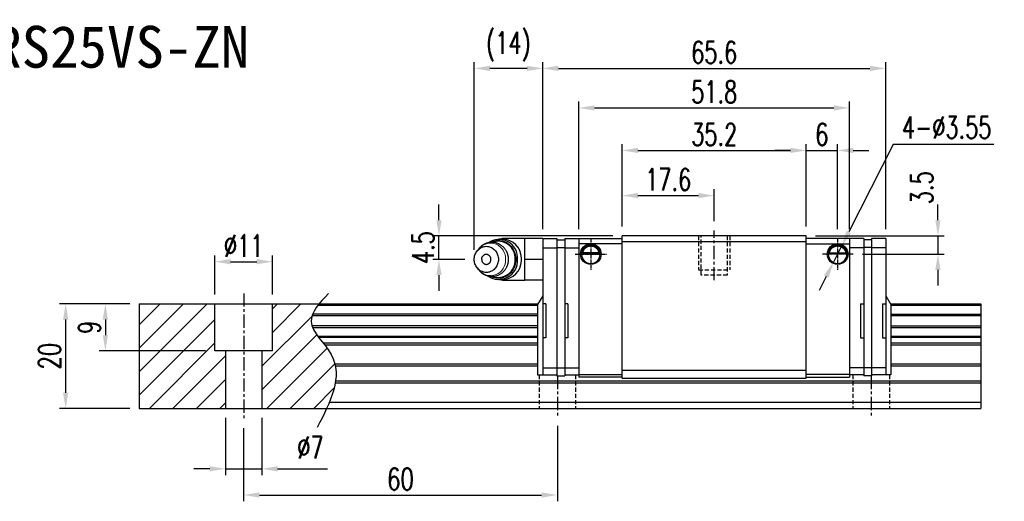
# Model space of a CAD drawing. Header units: millimetres. Extents: x 2482 to 2779, y 455 to 679.
# Tile 3 of 3: x 2591 to 2779, y 455 to 547. Entities that reach past the tile are written whole.
import ezdxf
from ezdxf.enums import TextEntityAlignment as Align

# ---------------------------------------------------------------- set-up
doc = ezdxf.new("R2010")
doc.units = ezdxf.units.MM
doc.header["$LTSCALE"] = 0.2
doc.header["$PDSIZE"] = -1
doc.linetypes.add('CENTER', pattern=[10.16, 6.35, -1.27, 1.27, -1.27])
doc.linetypes.add('DASHED', pattern=[0.75, 0.5, -0.25])
for name, color, linetype in [('2', 7, 'Continuous'), ('CHA', 7, 'Continuous'), ('CL', 1, 'CENTER'), ('DIM', 4, 'Continuous'), ('HID', 2, 'DASHED'), ('OUT', 3, 'Continuous')]:
    doc.layers.add(name, color=color, linetype=linetype)
doc.styles.add('DIM-7', font='SIMPLEX.shx', dxfattribs={"width": 0.7, "bigfont": 'chineset.shx'})
doc.styles.add('T', font='kaiu.ttf')
doc.dimstyles.new('CNS', dxfattribs={"dimtxt": 3.5, "dimasz": 2.5, "dimexe": 1, "dimexo": 1.5, "dimgap": 0.09, "dimtad": 0, "dimdsep": 46, "dimtxsty": 'DIM-7', "dimcen": 0.09, "dimclrd": 1, "dimclre": 1, "dimclrt": 4, "dimadec": 0, "dimazin": 0, "dimtfac": 1, "dimtix": 1, "dimtmove": 2, "dimatfit": 3, "dimfxl": 1, "dimtvp": 0.971429, "dimtolj": 1, "dimarcsym": 0})
doc.dimstyles.new('CNSx1 (指線專用)', dxfattribs={"dimscale": 0.8, "dimtxt": 3.5, "dimasz": 2.5, "dimexe": 1, "dimexo": 1.5, "dimgap": 1, "dimtad": 1, "dimtih": 1, "dimtoh": 1, "dimdsep": 46, "dimtxsty": 'DIM-7', "dimcen": 0.09, "dimclrd": 256, "dimclre": 256, "dimclrt": 4, "dimadec": 0, "dimazin": 0, "dimtfac": 1, "dimtix": 1, "dimtmove": 1, "dimatfit": 3, "dimfxl": 1, "dimtvp": 0.971429, "dimtolj": 1, "dimarcsym": 0})

# ---------------------------------------------------------------- blocks, each defined once
blk = doc.blocks.new('*D62')
at = {"color": 7, "lineweight": -2}
for p, q in [((2611.63, 493.14), (2605.78, 493.14)), ((2606.98, 490.14), (2606.98, 487.14)), ((2626.13, 484.14), (2605.78, 484.14))]:
    blk.add_line(p, q, dxfattribs=at)
at = {"color": 7}
for points in [[(2606.48, 490.14), (2607.48, 490.14), (2606.98, 493.14)], [(2606.48, 487.14), (2607.48, 487.14), (2606.98, 484.14)]]:
    blk.add_solid(points, dxfattribs=at)
at = {"layer": 'DEFPOINTS', "color": 0}
for p in [(2613.43, 493.14), (2606.98, 484.14), (2627.93, 484.14)]:
    blk.add_point(p, dxfattribs=at)
at = {"color": 7, "insert": (2603.92, 488.64), "char_height": 4.2, "attachment_point": 5, "rotation": 90, "style": 'DIM-7'}
blk.add_mtext('\\A1;9', dxfattribs=at)
blk = doc.blocks.new('*D63')
at = {"color": 7, "lineweight": -2}
for p, q in [((2627.93, 494.94), (2627.93, 502.4)), ((2630.93, 501.2), (2635.93, 501.2)), ((2638.93, 494.94), (2638.93, 502.4))]:
    blk.add_line(p, q, dxfattribs=at)
at = {"color": 7}
for points in [[(2630.93, 501.7), (2630.93, 500.7), (2627.93, 501.2)], [(2635.93, 501.7), (2635.93, 500.7), (2638.93, 501.2)]]:
    blk.add_solid(points, dxfattribs=at)
at = {"layer": 'DEFPOINTS', "color": 0}
for p in [(2638.93, 501.2), (2627.93, 493.14), (2638.93, 493.14)]:
    blk.add_point(p, dxfattribs=at)
at = {"color": 7, "insert": (2633.43, 504.26), "char_height": 4.2, "attachment_point": 5, "style": 'DIM-7'}
blk.add_mtext('\\A1;%%C11', dxfattribs=at)
blk = doc.blocks.new('*D64')
at = {"color": 7, "lineweight": -2}
for p, q in [((2629.93, 471.34), (2629.93, 460.39)), ((2636.93, 471.34), (2636.93, 460.39)), ((2626.93, 461.59), (2623.93, 461.59)), ((2629.93, 461.59), (2636.93, 461.59)), ((2639.93, 461.59), (2649.47, 461.59))]:
    blk.add_line(p, q, dxfattribs=at)
at = {"color": 7}
for points in [[(2626.93, 462.09), (2626.93, 461.09), (2629.93, 461.59)], [(2639.93, 462.09), (2639.93, 461.09), (2636.93, 461.59)]]:
    blk.add_solid(points, dxfattribs=at)
at = {"layer": 'DEFPOINTS', "color": 0}
for p in [(2629.93, 473.14), (2636.93, 473.14), (2629.93, 461.59)]:
    blk.add_point(p, dxfattribs=at)
at = {"color": 7, "insert": (2646.2, 465.67), "char_height": 4.2, "attachment_point": 5, "style": 'DIM-7'}
blk.add_mtext('\\A1;%%C7', dxfattribs=at)
blk = doc.blocks.new('*D65')
at = {"color": 7, "lineweight": -2}
for p, q in [((2705.83, 507.94), (2705.83, 523.68)), ((2741.03, 507.94), (2741.03, 523.68)), ((2708.83, 522.48), (2738.03, 522.48))]:
    blk.add_line(p, q, dxfattribs=at)
at = {"color": 7}
for points in [[(2708.83, 522.98), (2708.83, 521.98), (2705.83, 522.48)], [(2738.03, 522.98), (2738.03, 521.98), (2741.03, 522.48)]]:
    blk.add_solid(points, dxfattribs=at)
at = {"layer": 'DEFPOINTS', "color": 0}
for p in [(2741.03, 522.48), (2705.83, 506.14), (2741.03, 506.14)]:
    blk.add_point(p, dxfattribs=at)
at = {"color": 7, "insert": (2723.43, 525.54), "char_height": 4.2, "attachment_point": 5, "style": 'DIM-7'}
blk.add_mtext('\\A1;35.2', dxfattribs=at)
blk = doc.blocks.new('*D66')
at = {"color": 7, "lineweight": -2}
for p, q in [((2697.53, 507.44), (2697.53, 531.81)), ((2749.33, 507.44), (2749.33, 531.81)), ((2700.53, 530.61), (2746.33, 530.61))]:
    blk.add_line(p, q, dxfattribs=at)
at = {"color": 7}
for points in [[(2700.53, 531.11), (2700.53, 530.11), (2697.53, 530.61)], [(2746.33, 531.11), (2746.33, 530.11), (2749.33, 530.61)]]:
    blk.add_solid(points, dxfattribs=at)
at = {"layer": 'DEFPOINTS', "color": 0}
for p in [(2749.33, 530.61), (2697.53, 505.64), (2749.33, 505.64)]:
    blk.add_point(p, dxfattribs=at)
at = {"color": 7, "insert": (2723.43, 533.67), "char_height": 4.2, "attachment_point": 5, "style": 'DIM-7'}
blk.add_mtext('\\A1;51.8', dxfattribs=at)
blk = doc.blocks.new('*D67')
at = {"color": 7, "lineweight": -2}
for p, q in [((2741.03, 507.94), (2741.03, 523.68)), ((2747.03, 507.42), (2747.03, 523.68)), ((2738.03, 522.48), (2735.03, 522.48)), ((2741.03, 522.48), (2747.03, 522.48)), ((2750.03, 522.48), (2753.03, 522.48))]:
    blk.add_line(p, q, dxfattribs=at)
at = {"color": 7}
for points in [[(2738.03, 522.98), (2738.03, 521.98), (2741.03, 522.48)], [(2750.03, 522.98), (2750.03, 521.98), (2747.03, 522.48)]]:
    blk.add_solid(points, dxfattribs=at)
at = {"layer": 'DEFPOINTS', "color": 0}
for p in [(2747.03, 522.48), (2741.03, 506.14), (2747.03, 505.62)]:
    blk.add_point(p, dxfattribs=at)
at = {"color": 7, "insert": (2744.03, 525.54), "char_height": 4.2, "attachment_point": 5, "style": 'DIM-7'}
blk.add_mtext('\\A1;6', dxfattribs=at)
blk = doc.blocks.new('*D68')
at = {"color": 7, "lineweight": -2}
for p, q in [((2766.22, 509.14), (2766.22, 512.14)), ((2742.83, 506.14), (2767.42, 506.14)), ((2766.22, 506.14), (2766.22, 502.64)), ((2751.81, 502.64), (2767.42, 502.64)), ((2766.22, 499.64), (2766.22, 496.64))]:
    blk.add_line(p, q, dxfattribs=at)
at = {"color": 7}
for points in [[(2765.72, 509.14), (2766.72, 509.14), (2766.22, 506.14)], [(2765.72, 499.64), (2766.72, 499.64), (2766.22, 502.64)]]:
    blk.add_solid(points, dxfattribs=at)
at = {"layer": 'DEFPOINTS', "color": 0}
for p in [(2741.03, 506.14), (2750.01, 502.64), (2766.22, 502.64)]:
    blk.add_point(p, dxfattribs=at)
at = {"color": 7, "insert": (2763.16, 515.33), "char_height": 4.2, "attachment_point": 5, "rotation": 90, "style": 'DIM-7'}
blk.add_mtext('\\A1;3.5', dxfattribs=at)
blk = doc.blocks.new('*D69')
at = {"lineweight": -2}
for p, q in [((2757.67, 523.59), (2749.2, 506.9)), ((2776.93, 523.59), (2757.67, 523.59)), ((2746.23, 501.06), (2747.84, 504.23)), ((2744.87, 498.39), (2743.51, 495.71))]:
    blk.add_line(p, q, dxfattribs=at)
for points in [[(2748.75, 507.13), (2749.64, 506.68), (2747.84, 504.23)], [(2744.42, 498.61), (2745.32, 498.16), (2746.23, 501.06)]]:
    blk.add_solid(points)
at = {"layer": 'DEFPOINTS', "color": 0}
for p in [(2747.84, 504.23), (2746.23, 501.06)]:
    blk.add_point(p, dxfattribs=at)
at = {"insert": (2767.9, 526.89), "char_height": 4.2, "attachment_point": 5, "style": 'DIM-7'}
blk.add_mtext('\\A1;4-∅3.55', dxfattribs=at)
blk = doc.blocks.new('*D70')
at = {"color": 7, "lineweight": -2}
for p, q in [((2677.53, 503.44), (2677.53, 539.37)), ((2690.63, 507.44), (2690.63, 539.37)), ((2687.63, 538.17), (2680.53, 538.17))]:
    blk.add_line(p, q, dxfattribs=at)
at = {"color": 7}
for points in [[(2680.53, 538.67), (2680.53, 537.67), (2677.53, 538.17)], [(2687.63, 538.67), (2687.63, 537.67), (2690.63, 538.17)]]:
    blk.add_solid(points, dxfattribs=at)
at = {"layer": 'DEFPOINTS', "color": 0}
for p in [(2677.53, 538.17), (2690.63, 505.64), (2677.53, 501.64)]:
    blk.add_point(p, dxfattribs=at)
at = {"color": 7, "insert": (2684.08, 542.33), "char_height": 4.2, "attachment_point": 5, "style": 'DIM-7'}
blk.add_mtext('\\A1;(14)', dxfattribs=at)
blk = doc.blocks.new('*D51')
at = {"color": 7, "lineweight": -2}
for p, q in [((2670.79, 509.14), (2670.79, 512.14)), ((2704.03, 506.14), (2669.59, 506.14)), ((2670.79, 501.64), (2670.79, 506.14)), ((2675.73, 501.64), (2669.59, 501.64)), ((2670.79, 498.64), (2670.79, 495.64))]:
    blk.add_line(p, q, dxfattribs=at)
at = {"color": 7}
for points in [[(2670.29, 509.14), (2671.29, 509.14), (2670.79, 506.14)], [(2670.29, 498.64), (2671.29, 498.64), (2670.79, 501.64)]]:
    blk.add_solid(points, dxfattribs=at)
at = {"layer": 'DEFPOINTS', "color": 0}
for p in [(2670.79, 506.14), (2705.83, 506.14), (2677.53, 501.64)]:
    blk.add_point(p, dxfattribs=at)
at = {"color": 7, "insert": (2667.73, 503.89), "char_height": 4.2, "attachment_point": 5, "rotation": 90, "style": 'DIM-7'}
blk.add_mtext('\\A1;4.5', dxfattribs=at)
blk = doc.blocks.new('*D71')
at = {"color": 7, "lineweight": -2}
for p, q in [((2611.63, 493.14), (2598.18, 493.14)), ((2599.38, 490.14), (2599.38, 476.14)), ((2611.63, 473.14), (2598.18, 473.14))]:
    blk.add_line(p, q, dxfattribs=at)
at = {"color": 7}
for points in [[(2598.88, 490.14), (2599.88, 490.14), (2599.38, 493.14)], [(2598.88, 476.14), (2599.88, 476.14), (2599.38, 473.14)]]:
    blk.add_solid(points, dxfattribs=at)
at = {"layer": 'DEFPOINTS', "color": 0}
for p in [(2613.43, 493.14), (2599.38, 473.14), (2613.43, 473.14)]:
    blk.add_point(p, dxfattribs=at)
at = {"color": 7, "insert": (2596.32, 483.14), "char_height": 4.2, "attachment_point": 5, "rotation": 90, "style": 'DIM-7'}
blk.add_mtext('\\A1;20', dxfattribs=at)
blk = doc.blocks.new('*D60')
at = {"color": 7, "lineweight": -2}
for p, q in [((2633.43, 469.34), (2633.43, 455.38)), ((2693.43, 469.84), (2693.43, 455.38)), ((2636.43, 456.58), (2690.43, 456.58))]:
    blk.add_line(p, q, dxfattribs=at)
at = {"color": 7}
for points in [[(2636.43, 457.08), (2636.43, 456.08), (2633.43, 456.58)], [(2690.43, 457.08), (2690.43, 456.08), (2693.43, 456.58)]]:
    blk.add_solid(points, dxfattribs=at)
at = {"layer": 'DEFPOINTS', "color": 0}
for p in [(2633.43, 471.14), (2693.43, 471.64), (2693.43, 456.58)]:
    blk.add_point(p, dxfattribs=at)
at = {"color": 7, "insert": (2663.43, 459.64), "char_height": 4.2, "attachment_point": 5, "style": 'DIM-7'}
blk.add_mtext('\\A1;60', dxfattribs=at)
blk = doc.blocks.new('*D61')
at = {"color": 7, "lineweight": -2}
for p, q in [((2690.63, 507.44), (2690.63, 539.37)), ((2756.23, 507.44), (2756.23, 539.37)), ((2693.63, 538.17), (2753.23, 538.17))]:
    blk.add_line(p, q, dxfattribs=at)
at = {"color": 7}
for points in [[(2693.63, 538.67), (2693.63, 537.67), (2690.63, 538.17)], [(2753.23, 538.67), (2753.23, 537.67), (2756.23, 538.17)]]:
    blk.add_solid(points, dxfattribs=at)
at = {"layer": 'DEFPOINTS', "color": 0}
for p in [(2756.23, 538.17), (2690.63, 505.64), (2756.23, 505.64)]:
    blk.add_point(p, dxfattribs=at)
at = {"color": 7, "insert": (2723.43, 541.23), "char_height": 4.2, "attachment_point": 5, "style": 'DIM-7'}
blk.add_mtext('\\A1;65.6', dxfattribs=at)
blk = doc.blocks.new('*D116')
at = {"color": 7, "lineweight": -2}
for p, q in [((2705.83, 507.94), (2705.83, 515.04)), ((2723.43, 508.94), (2723.43, 515.04)), ((2708.83, 513.84), (2720.43, 513.84))]:
    blk.add_line(p, q, dxfattribs=at)
at = {"color": 7}
for points in [[(2708.83, 514.34), (2708.83, 513.34), (2705.83, 513.84)], [(2720.43, 514.34), (2720.43, 513.34), (2723.43, 513.84)]]:
    blk.add_solid(points, dxfattribs=at)
at = {"layer": 'DEFPOINTS', "color": 0}
for p in [(2723.43, 513.84), (2723.43, 507.14), (2705.83, 506.14)]:
    blk.add_point(p, dxfattribs=at)
at = {"color": 7, "insert": (2714.63, 516.9), "char_height": 4.2, "attachment_point": 5, "style": 'DIM-7'}
blk.add_mtext('\\A1;17.6', dxfattribs=at)

msp = doc.modelspace()

# ---------------------------------------------------------------- hatches: boundary and pattern name
at = {"layer": 'DIM'}
h = msp.add_hatch(dxfattribs=at)
h.set_pattern_fill('ANSI31')
h.set_pattern_definition([(45, (2249.1758, 376.321), (-2.245064, 2.245064), [])])
h.paths.add_polyline_path([(2627.933, 493.144), (2613.433, 493.144), (2613.433, 473.144), (2629.933, 473.144), (2629.933, 484.144), (2627.933, 484.144)])
edge = h.paths.add_edge_path()
edge.add_spline(control_points=[(2649.308, 473.144), (2650.959, 476.756), (2652.596, 482.721), (2645.076, 488.788), (2646.957, 492.01), (2647.875, 493.144)], knot_values=[2.2927229, 2.2927229, 2.2927229, 2.2927229, 12.943349, 20.3172467, 24.2982631, 24.2982631, 24.2982631, 24.2982631], degree=3, periodic=0)
edge.add_line((2647.875, 493.144), (2638.933, 493.144))
edge.add_line((2638.933, 493.144), (2638.933, 484.144))
edge.add_line((2638.933, 484.144), (2636.933, 484.144))
edge.add_line((2636.933, 484.144), (2636.933, 473.144))
edge.add_line((2636.933, 473.144), (2649.308, 473.144))

# ---------------------------------------------------------------- linework, layer by layer
at = {"layer": '2', "color": 7, "linetype": 'Continuous'}
for p, q in [((2752.033, 505.645), (2741.033, 505.645)), ((2701.388, 502.895), (2698.278, 502.895)), ((2741.033, 504.645), (2749.333, 504.645)), ((2745.478, 502.895), (2748.588, 502.895)), ((2698.058, 502.695), (2701.607, 502.695)), ((2701.465, 502.828), (2698.201, 502.828)), ((2748.807, 502.695), (2745.258, 502.695)), ((2745.401, 502.828), (2748.665, 502.828)), ((2697.533, 479.645), (2705.833, 479.645)), ((2705.833, 479.145), (2697.533, 479.145)), ((2749.333, 479.645), (2741.033, 479.645)), ((2741.033, 479.145), (2749.333, 479.145))]:
    msp.add_line(p, q, dxfattribs=at)
for centre, start, end in [((2699.833, 502.645), 90, 270), ((2699.833, 502.645), 270, 90), ((2747.033, 502.645), 90, 270), ((2747.033, 502.645), 270, 90)]:
    msp.add_arc(centre, 1.775, start, end, dxfattribs=at)
at = {"layer": '2', "color": 7, "linetype": 'Continuous', "extrusion": (0, 0, -1)}
for centre, radius, start, end in [((-2699.833, 502.645), 1.575, 9.1332, 90), ((-2699.833, 502.645), 1.975, 90, 270), ((-2699.833, 502.645), 1.575, 90, 170.8668), ((-2747.033, 502.645), 1.975, 270, 90), ((-2747.033, 502.645), 1.575, 9.1332, 90), ((-2747.033, 502.645), 1.975, 90, 270), ((-2747.033, 502.645), 1.575, 90, 170.8668)]:
    msp.add_arc(centre, radius, start, end, dxfattribs=at)
at = {"layer": '2', "color": 7, "linetype": 'Continuous'}
for points, knots in [([(2698.201, 502.828), (2698.217, 502.903), (2698.239, 502.993), (2698.302, 503.182), (2698.345, 503.284), (2698.45, 503.48), (2698.514, 503.576), (2698.685, 503.788), (2698.804, 503.898), (2699.063, 504.079), (2699.208, 504.152), (2699.51, 504.249), (2699.673, 504.275), (2699.833, 504.275)], [0, 0, 0, 0, 0.1376864, 0.1376864, 0.275472, 0.275472, 0.4123557, 0.4123557, 0.6064308, 0.6064308, 0.8046387, 0.8046387, 1, 1, 1, 1]), ([(2699.833, 504.275), (2699.984, 504.275), (2700.137, 504.252), (2700.454, 504.156), (2700.619, 504.072), (2700.89, 503.873), (2701.004, 503.763), (2701.176, 503.544), (2701.242, 503.437), (2701.348, 503.223), (2701.389, 503.113), (2701.438, 502.947), (2701.453, 502.883), (2701.465, 502.828)], [0, 0, 0, 0, 0.1837975, 0.1837975, 0.4104893, 0.4104893, 0.6000274, 0.6000274, 0.749109, 0.749109, 0.8991923, 0.8991923, 1, 1, 1, 1]), ([(2747.033, 504.275), (2746.882, 504.275), (2746.729, 504.252), (2746.412, 504.156), (2746.246, 504.072), (2745.976, 503.873), (2745.862, 503.763), (2745.69, 503.544), (2745.624, 503.437), (2745.517, 503.223), (2745.477, 503.113), (2745.428, 502.947), (2745.413, 502.883), (2745.401, 502.828)], [0, 0, 0, 0, 0.1837975, 0.1837975, 0.4104893, 0.4104893, 0.6000274, 0.6000274, 0.749109, 0.749109, 0.8991923, 0.8991923, 1, 1, 1, 1]), ([(2748.665, 502.828), (2748.649, 502.903), (2748.627, 502.993), (2748.563, 503.182), (2748.521, 503.284), (2748.416, 503.48), (2748.352, 503.576), (2748.18, 503.788), (2748.062, 503.898), (2747.802, 504.079), (2747.657, 504.152), (2747.355, 504.249), (2747.193, 504.275), (2747.033, 504.275)], [0, 0, 0, 0, 0.1376864, 0.1376864, 0.275472, 0.275472, 0.4123557, 0.4123557, 0.6064308, 0.6064308, 0.8046387, 0.8046387, 1, 1, 1, 1])]:
    msp.add_open_spline(points, degree=3, knots=knots, dxfattribs=at)
for points in [[(2698.201, 502.828), (2698.227, 502.85), (2698.252, 502.872), (2698.278, 502.895)], [(2701.388, 502.895), (2701.413, 502.872), (2701.439, 502.85), (2701.465, 502.828)], [(2745.478, 502.895), (2745.452, 502.872), (2745.427, 502.85), (2745.401, 502.828)]]:
    msp.add_open_spline(points, degree=3, dxfattribs=at)
at = {"layer": '2', "color": 7, "linetype": 'DASHED'}
msp.add_open_spline([(2698.058, 502.694), (2698.058, 502.678), (2698.058, 502.661), (2698.058, 502.645)], degree=3, dxfattribs=at)
at = {"layer": 'CL', "color": 7, "ltscale": 2}
for p, q in [((2723.433, 497.644), (2723.433, 507.144)), ((2633.433, 495.144), (2633.433, 471.144)), ((2693.433, 479.395), (2693.433, 471.644)), ((2753.433, 479.395), (2753.433, 471.644))]:
    msp.add_line(p, q, dxfattribs=at)
at = {"layer": 'CL', "color": 7, "ltscale": 0.5}
for p, q in [((2699.833, 505.62), (2699.833, 499.67)), ((2747.033, 505.62), (2747.033, 499.67)), ((2696.858, 502.645), (2702.808, 502.645)), ((2750.008, 502.645), (2744.058, 502.645))]:
    msp.add_line(p, q, dxfattribs=at)
at = {"layer": 'HID', "color": 7, "ltscale": 8}
for p, q in [((2720.433, 506.144), (2720.433, 499.644)), ((2720.933, 498.644), (2720.933, 506.144)), ((2725.933, 506.144), (2725.933, 498.644)), ((2726.433, 506.144), (2726.433, 499.644)), ((2720.433, 499.644), (2726.433, 499.644)), ((2725.933, 498.644), (2720.933, 498.644)), ((2689.933, 479.545), (2689.933, 473.144)), ((2696.933, 479.545), (2696.933, 473.144)), ((2749.933, 479.545), (2749.933, 473.144)), ((2756.933, 479.545), (2756.933, 473.144))]:
    msp.add_line(p, q, dxfattribs=at)
at = {"layer": 'OUT', "color": 7, "linetype": 'Continuous'}
for p, q in [((2683.001, 505.52), (2682.235, 505.52)), ((2687.233, 505.645), (2683.291, 505.645)), ((2683.291, 505.645), (2683.291, 505.507)), ((2690.633, 505.645), (2687.233, 505.645)), ((2687.233, 503.819), (2687.233, 505.645)), ((2690.633, 505.645), (2693.333, 505.645)), ((2694.833, 505.645), (2697.533, 505.645)), ((2697.533, 505.645), (2697.533, 479.145)), ((2697.533, 505.645), (2705.833, 505.645)), ((2756.233, 505.645), (2753.533, 505.645)), ((2678.398, 503.667), (2678.08, 503.258)), ((2687.233, 501.881), (2687.233, 503.819)), ((2705.833, 504.645), (2697.533, 504.645)), ((2687.233, 499.824), (2687.233, 501.881)), ((2690.633, 501.645), (2687.233, 501.645)), ((2678.08, 500.031), (2678.398, 499.622)), ((2678.398, 499.622), (2678.392, 499.63)), ((2687.233, 497.645), (2687.233, 499.824)), ((2682.235, 497.77), (2683.001, 497.77)), ((2683.291, 497.782), (2683.291, 497.645)), ((2683.291, 497.645), (2687.233, 497.645)), ((2687.233, 497.65), (2687.233, 497.768)), ((2690.633, 497.645), (2687.233, 497.645))]:
    msp.add_line(p, q, dxfattribs=at)
at = {"layer": 'OUT', "color": 7}
for p, q in [((2690.633, 505.645), (2690.633, 479.545)), ((2693.333, 505.645), (2693.333, 479.395)), ((2693.333, 505.395), (2694.833, 505.395)), ((2694.833, 505.645), (2694.833, 479.395)), ((2705.833, 478.944), (2705.833, 506.144)), ((2741.033, 506.144), (2705.833, 506.144)), ((2705.833, 505.094), (2741.033, 505.094)), ((2741.033, 478.944), (2741.033, 506.144)), ((2749.333, 505.645), (2749.333, 479.145)), ((2752.033, 505.645), (2752.033, 479.395)), ((2753.533, 505.395), (2752.033, 505.395)), ((2753.533, 505.645), (2753.533, 479.395)), ((2756.233, 505.645), (2756.233, 479.545)), ((2690.633, 503.87), (2693.333, 503.87)), ((2693.333, 503.895), (2694.833, 503.895)), ((2694.833, 503.87), (2697.533, 503.87)), ((2752.033, 503.87), (2749.333, 503.87)), ((2753.533, 503.895), (2752.033, 503.895)), ((2756.233, 503.87), (2753.533, 503.87)), ((2690.633, 494.645), (2689.633, 492.991)), ((2756.233, 494.645), (2757.233, 492.991)), ((2613.433, 493.144), (2689.725, 493.144)), ((2613.433, 493.144), (2613.433, 473.144)), ((2627.933, 484.144), (2627.933, 493.144)), ((2638.933, 484.144), (2638.933, 493.144)), ((2647.672, 492.888), (2689.633, 492.888)), ((2689.633, 492.991), (2689.633, 479.545)), ((2691.233, 493.144), (2690.633, 493.144)), ((2691.233, 493.144), (2691.233, 486.644)), ((2695.433, 493.144), (2694.833, 493.144)), ((2695.433, 493.144), (2695.433, 486.644)), ((2751.433, 493.144), (2751.433, 486.644)), ((2751.433, 493.144), (2752.033, 493.144)), ((2755.633, 493.144), (2755.633, 486.644)), ((2755.633, 493.144), (2756.233, 493.144)), ((2757.14, 493.144), (2774.433, 493.144)), ((2757.233, 492.991), (2757.233, 479.545)), ((2757.233, 492.888), (2774.433, 492.888)), ((2774.433, 493.144), (2774.433, 473.144)), ((2646.517, 490.884), (2689.633, 490.884)), ((2689.633, 491.179), (2646.627, 491.179)), ((2757.233, 491.179), (2774.433, 491.179)), ((2757.233, 490.884), (2774.433, 490.884)), ((2689.633, 488.904), (2646.513, 488.904)), ((2646.625, 488.609), (2689.633, 488.609)), ((2757.233, 488.904), (2774.433, 488.904)), ((2757.233, 488.609), (2774.433, 488.609)), ((2647.634, 486.929), (2689.633, 486.929)), ((2647.756, 486.765), (2689.633, 486.765)), ((2691.233, 486.644), (2690.633, 486.644)), ((2695.433, 486.644), (2694.833, 486.644)), ((2751.433, 486.644), (2752.033, 486.644)), ((2755.633, 486.644), (2756.233, 486.644)), ((2757.233, 486.929), (2774.433, 486.929)), ((2757.233, 486.765), (2774.433, 486.765)), ((2638.933, 484.144), (2627.933, 484.144)), ((2629.933, 484.144), (2629.933, 473.144)), ((2636.933, 484.144), (2636.933, 473.144)), ((2648.611, 485.671), (2689.633, 485.671)), ((2648.89, 485.317), (2689.633, 485.317)), ((2757.233, 485.671), (2774.433, 485.671)), ((2757.233, 485.317), (2774.433, 485.317)), ((2650.881, 481.651), (2689.633, 481.651)), ((2650.959, 481.298), (2689.633, 481.298)), ((2690.633, 480.92), (2693.333, 480.92)), ((2693.333, 480.895), (2694.833, 480.895)), ((2694.833, 480.92), (2697.533, 480.92)), ((2705.833, 480.444), (2741.033, 480.444)), ((2752.033, 480.92), (2749.333, 480.92)), ((2753.533, 480.895), (2752.033, 480.895)), ((2756.233, 480.92), (2753.533, 480.92)), ((2757.233, 481.651), (2774.433, 481.651)), ((2757.233, 481.298), (2774.433, 481.298)), ((2651.007, 478.391), (2774.433, 478.391)), ((2689.633, 479.545), (2693.333, 479.545)), ((2693.333, 479.395), (2694.833, 479.395)), ((2694.833, 479.545), (2697.533, 479.545)), ((2705.833, 478.944), (2741.033, 478.944)), ((2752.033, 479.545), (2749.333, 479.545)), ((2753.533, 479.395), (2752.033, 479.395)), ((2757.233, 479.545), (2753.533, 479.545)), ((2650.952, 478.037), (2774.433, 478.037)), ((2613.433, 473.144), (2774.433, 473.144)), ((2649.83, 474.344), (2774.433, 474.344))]:
    msp.add_line(p, q, dxfattribs=at)
at = {"layer": 'OUT', "color": 7, "linetype": 'Continuous', "flags": 128}
for points in [[(2680.646, 504.889), (2680.788, 504.961), (2681.013, 505.058), (2681.244, 505.137), (2681.479, 505.198), (2681.717, 505.241), (2681.958, 505.264), (2682.2, 505.269), (2682.442, 505.255), (2682.681, 505.222), (2682.919, 505.17), (2683.152, 505.1), (2683.379, 505.012), (2683.601, 504.906), (2683.814, 504.784), (2684.019, 504.645), (2684.214, 504.49), (2684.398, 504.321), (2684.571, 504.137), (2684.731, 503.941), (2684.877, 503.733), (2685.009, 503.513), (2685.126, 503.284), (2685.228, 503.047), (2685.313, 502.802), (2685.382, 502.551), (2685.434, 502.296), (2685.469, 502.036), (2685.487, 501.775), (2685.487, 501.514), (2685.469, 501.253), (2685.434, 500.994), (2685.382, 500.738), (2685.313, 500.487), (2685.228, 500.242), (2685.126, 500.005), (2685.009, 499.776), (2684.877, 499.556), (2684.731, 499.348), (2684.571, 499.152), (2684.398, 498.968), (2684.214, 498.799), (2684.019, 498.644), (2683.814, 498.505), (2683.601, 498.383), (2683.379, 498.277), (2683.152, 498.189), (2682.919, 498.119), (2682.681, 498.067), (2682.442, 498.034), (2682.2, 498.02), (2681.958, 498.025), (2681.717, 498.048), (2681.479, 498.091), (2681.244, 498.152), (2681.013, 498.231), (2680.788, 498.328), (2680.64, 498.403)], [(2677.534, 501.645), (2677.543, 501.862), (2677.569, 502.079), (2677.613, 502.292), (2677.673, 502.5), (2677.75, 502.701), (2677.843, 502.895), (2677.952, 503.078), (2678.074, 503.252), (2678.21, 503.412), (2678.359, 503.56), (2678.519, 503.692), (2678.689, 503.81), (2678.867, 503.91), (2679.054, 503.994), (2679.246, 504.059), (2679.442, 504.107), (2679.642, 504.135), (2679.844, 504.145), (2680.045, 504.135), (2680.245, 504.107), (2680.441, 504.059), (2680.633, 503.994), (2680.82, 503.91), (2680.998, 503.81), (2681.168, 503.692), (2681.328, 503.56), (2681.477, 503.412), (2681.613, 503.252), (2681.736, 503.078), (2681.844, 502.895), (2681.937, 502.701), (2682.014, 502.5), (2682.075, 502.292), (2682.118, 502.079), (2682.144, 501.862), (2682.153, 501.645), (2682.144, 501.427), (2682.118, 501.21), (2682.075, 500.998), (2682.014, 500.79), (2681.937, 500.588), (2681.844, 500.395), (2681.736, 500.211), (2681.613, 500.038), (2681.477, 499.877), (2681.328, 499.729), (2681.168, 499.597), (2680.998, 499.479), (2680.82, 499.379), (2680.633, 499.295), (2680.441, 499.23), (2680.245, 499.183), (2680.045, 499.154), (2679.844, 499.145), (2679.642, 499.154), (2679.442, 499.183), (2679.246, 499.23), (2679.054, 499.295), (2678.867, 499.379), (2678.689, 499.479), (2678.519, 499.597), (2678.359, 499.729), (2678.21, 499.877), (2678.074, 500.038), (2677.952, 500.211), (2677.843, 500.395), (2677.75, 500.588), (2677.673, 500.79), (2677.613, 500.998), (2677.569, 501.21), (2677.543, 501.427), (2677.534, 501.645)]]:
    msp.add_lwpolyline(points, dxfattribs=at)
at = {"layer": 'OUT', "color": 7, "lineweight": 15}
for centre, start, end in [((2680.638, 501.865), 355.59669, 141.18117), ((2680.638, 501.424), 218.81883, 4.40331)]:
    msp.add_arc(centre, 2.874, start, end, dxfattribs=at)
at = {"layer": 'OUT', "color": 7, "linetype": 'Continuous'}
for centre, radius, start, end in [((2682.246, 501.895), 3.578, 355.98145, 125.24992), ((2682.111, 501.844), 3.269, 356.50633, 110.75509), ((2683.291, 503.645), 2, 90, 110.36413), ((2682.866, 501.816), 3.706, 1.94704, 87.92406), ((2682.246, 501.394), 3.578, 234.67865, 4.01952), ((2682.101, 501.458), 3.277, 249.445, 3.25566), ((2682.866, 501.473), 3.706, 272.07594, 358.05296), ((2683.291, 499.645), 2, 249.63587, 270)]:
    msp.add_arc(centre, radius, start, end, dxfattribs=at)
at = {"layer": 'OUT', "color": 7, "linetype": 'Continuous', "extrusion": (0, 0, -1)}
msp.add_arc((-2699.833, 502.645), 1.975, 270, 90, dxfattribs=at)
at = {"layer": 'OUT', "color": 7, "linetype": 'Continuous'}
for points, knots in [([(2684.094, 501.645), (2684.092, 501.723), (2684.09, 501.835), (2684.076, 501.999), (2684.058, 502.141), (2684.028, 502.309), (2683.987, 502.484), (2683.934, 502.666), (2683.869, 502.85), (2683.79, 503.034), (2683.698, 503.218), (2683.593, 503.397), (2683.475, 503.572), (2683.344, 503.741), (2683.201, 503.903), (2683.046, 504.055), (2682.881, 504.198), (2682.705, 504.329), (2682.519, 504.449), (2682.324, 504.557), (2682.122, 504.65), (2681.912, 504.73), (2681.696, 504.795), (2681.476, 504.844), (2681.251, 504.878), (2681.023, 504.895), (2680.794, 504.896), (2680.564, 504.879), (2680.335, 504.846), (2680.107, 504.796), (2679.883, 504.729), (2679.663, 504.644), (2679.448, 504.543), (2679.239, 504.425), (2679.046, 504.295), (2678.867, 504.155), (2678.704, 504.009), (2678.552, 503.851), (2678.45, 503.736), (2678.402, 503.671), (2678.398, 503.665)], [0, 0, 0, 0, 0.0296876, 0.041938, 0.0622601, 0.0834256, 0.1061814, 0.1299801, 0.154599, 0.1798603, 0.2056368, 0.2318337, 0.2583793, 0.2852186, 0.3123085, 0.3396154, 0.3671127, 0.3947799, 0.4226009, 0.4505638, 0.47866, 0.5068837, 0.5352321, 0.5637043, 0.5923018, 0.6210284, 0.6498893, 0.6788923, 0.7080448, 0.7373584, 0.766847, 0.7965272, 0.8264189, 0.8565459, 0.8869372, 0.9144676, 0.942017, 0.9695789, 0.9971458, 1, 1, 1, 1]), ([(2678.393, 499.632), (2678.414, 499.604), (2678.479, 499.52), (2678.599, 499.387), (2678.753, 499.234), (2678.918, 499.091), (2679.094, 498.96), (2679.28, 498.84), (2679.475, 498.733), (2679.677, 498.639), (2679.887, 498.559), (2680.103, 498.494), (2680.324, 498.445), (2680.548, 498.411), (2680.776, 498.394), (2681.005, 498.394), (2681.235, 498.41), (2681.464, 498.443), (2681.692, 498.493), (2681.916, 498.56), (2682.137, 498.645), (2682.351, 498.746), (2682.56, 498.864), (2682.754, 498.994), (2682.932, 499.134), (2683.095, 499.28), (2683.248, 499.437), (2683.39, 499.604), (2683.52, 499.781), (2683.638, 499.966), (2683.743, 500.157), (2683.835, 500.355), (2683.912, 500.557), (2683.976, 500.759), (2684.024, 500.957), (2684.056, 501.135), (2684.076, 501.292), (2684.091, 501.457), (2684.093, 501.574), (2684.094, 501.645)], [0, 0, 0, 0, 0.0129896, 0.0400504, 0.0673279, 0.0947956, 0.1224331, 0.1502242, 0.178157, 0.2062229, 0.2344164, 0.2627342, 0.2911758, 0.3197426, 0.3484382, 0.3772681, 0.4062399, 0.4353611, 0.4646431, 0.4941, 0.5237483, 0.5536079, 0.5837025, 0.6140611, 0.6415619, 0.6690816, 0.6966139, 0.7241512, 0.7516818, 0.7791878, 0.8066405, 0.833992, 0.8611558, 0.887955, 0.9139574, 0.9377272, 0.9559891, 0.97342, 1, 1, 1, 1]), ([(2678.958, 501.645), (2678.96, 501.689), (2678.962, 501.752), (2678.978, 501.845), (2678.998, 501.928), (2679.031, 502.025), (2679.08, 502.125), (2679.128, 502.206), (2679.164, 502.249), (2679.174, 502.262)], [0, 0, 0, 0, 0.1988684, 0.2831425, 0.4256606, 0.5792324, 0.7471497, 0.9242917, 1, 1, 1, 1]), ([(2678.958, 501.645), (2678.96, 501.6), (2678.962, 501.537), (2678.978, 501.444), (2678.998, 501.361), (2679.031, 501.264), (2679.08, 501.164), (2679.128, 501.083), (2679.164, 501.04), (2679.174, 501.027)], [0, 0, 0, 0, 0.1988684, 0.2831425, 0.4256606, 0.5792324, 0.7471497, 0.9242917, 1, 1, 1, 1]), ([(2679.173, 501.026), (2679.175, 501.024), (2679.206, 500.978), (2679.284, 500.904), (2679.405, 500.811), (2679.541, 500.744), (2679.685, 500.701), (2679.833, 500.686), (2679.983, 500.698), (2680.127, 500.736), (2680.264, 500.801), (2680.389, 500.889), (2680.498, 500.999), (2680.589, 501.127), (2680.658, 501.271), (2680.713, 501.443), (2680.72, 501.571), (2680.725, 501.645)], [0, 0, 0, 0, 0.0036289, 0.0738847, 0.1421605, 0.2124163, 0.2806921, 0.3509479, 0.4192237, 0.4894795, 0.5577554, 0.6280112, 0.696287, 0.7665428, 0.8348186, 0.9050744, 1, 1, 1, 1]), ([(2680.725, 501.645), (2680.721, 501.712), (2680.714, 501.832), (2680.666, 501.999), (2680.6, 502.143), (2680.511, 502.274), (2680.405, 502.386), (2680.281, 502.478), (2680.146, 502.545), (2680.002, 502.588), (2679.854, 502.603), (2679.704, 502.591), (2679.56, 502.553), (2679.422, 502.488), (2679.3, 502.399), (2679.216, 502.322), (2679.18, 502.271), (2679.174, 502.262)], [0, 0, 0, 0, 0.0866631, 0.1549294, 0.2251754, 0.2934417, 0.3636877, 0.4319539, 0.5021999, 0.5704662, 0.6407122, 0.7089785, 0.7792245, 0.8474908, 0.9177368, 0.986003, 1, 1, 1, 1]), ([(2686.578, 501.645), (2686.578, 501.694), (2686.577, 501.793), (2686.572, 501.893), (2686.57, 501.942)], [0, 0, 0, 0, 0.4996785, 1, 1, 1, 1]), ([(2686.57, 501.347), (2686.572, 501.397), (2686.577, 501.496), (2686.578, 501.595), (2686.578, 501.645)], [0, 0, 0, 0, 0.5003214, 1, 1, 1, 1])]:
    msp.add_open_spline(points, degree=3, knots=knots, dxfattribs=at)
at = {"layer": 'OUT', "color": 7}
for points in [[(2748.665, 502.828), (2748.639, 502.85), (2748.613, 502.872), (2748.588, 502.895)], [(2748.807, 502.694), (2748.808, 502.678), (2748.808, 502.661), (2748.808, 502.645)]]:
    msp.add_open_spline(points, degree=3, dxfattribs=at)
msp.add_open_spline([(2649.632, 495.106), (2647.951, 493.315), (2644.293, 489.42), (2653.818, 481.735), (2650.003, 474.35), (2647.49, 469.485)], degree=3, knots=[0, 0, 0, 0, 6.2737393, 13.647637, 27.8750855, 27.8750855, 27.8750855, 27.8750855], dxfattribs=at)

# ---------------------------------------------------------------- texts
at = {"layer": 'CHA', "color": 7, "style": 'T'}
msp.add_text('TRS25VS-ZN', height=8, dxfattribs=at).set_placement((2607.298, 542.302), align=Align.MIDDLE)

# ---------------------------------------------------------------- dimensions: what is measured, and where the dimension line sits
at = {"color": 0}
dim = msp.add_linear_dim(base=(2677.534, 538.165), p1=(2690.633, 505.645), p2=(2677.534, 501.645), text='(14)', dimstyle='CNS', override={"dimscale": 1.2, "dimgap": 0.8, "dimtad": 1, "dimclrd": 7, "dimclre": 7, "dimclrt": 7, "dimadec": 2, "dimazin": 2, "dimtm": 1e-09, "dimtfac": 0.6, "dimtmove": 1, "dimarcsym": 1}, dxfattribs=at)
dim.commit()
dim.dimension.update_dxf_attribs({"geometry": '*D70', "text_midpoint": (2684.083, 542.325)})
for base, p1, p2, picture, middle in [((2756.233, 538.165), (2690.633, 505.645), (2756.233, 505.645), '*D61', (2723.433, 541.225)), ((2749.333, 530.61), (2697.533, 505.645), (2749.333, 505.645), '*D66', (2723.433, 533.67)), ((2693.433, 456.579), (2633.433, 471.144), (2693.433, 471.644), '*D60', (2663.433, 459.639))]:
    dim = msp.add_linear_dim(base=base, p1=p1, p2=p2, dimstyle='CNS', override={"dimscale": 1.2, "dimgap": 0.8, "dimtad": 1, "dimclrd": 7, "dimclre": 7, "dimclrt": 7, "dimadec": 2, "dimazin": 2, "dimtm": 1e-09, "dimtfac": 0.6, "dimtmove": 1, "dimarcsym": 1}, dxfattribs=at)
    dim.commit()
    dim.dimension.update_dxf_attribs({"geometry": picture, "text_midpoint": middle})
dim = msp.add_diameter_dim_2p(p1=(2746.229, 501.062), p2=(2747.837, 504.227), text='4-<>', dimstyle='CNSx1 (指線專用)', override={"dimscale": 1.2, "dimclrt": 256}, dxfattribs=at)
dim.commit()
dim.dimension.update_dxf_attribs({"geometry": '*D69', "text_midpoint": (2757.674, 523.595), "dimtype": 163})
for base, p1, p2, angle, picture, middle in [((2741.033, 522.484), (2705.833, 506.144), (2741.033, 506.144), 180, '*D65', (2723.433, 525.544)), ((2747.033, 522.484), (2741.033, 506.144), (2747.033, 505.62), 180, '*D67', (2744.033, 525.544)), ((2723.433, 513.838), (2705.833, 506.144), (2723.433, 507.144), 180, '*D116', (2714.633, 516.898)), ((2670.788, 506.144), (2677.534, 501.645), (2705.833, 506.144), 90, '*D51', (2667.728, 503.894)), ((2599.382, 473.144), (2613.433, 493.144), (2613.433, 473.144), 90, '*D71', (2596.322, 483.144)), ((2606.979, 484.144), (2613.433, 493.144), (2627.933, 484.144), 90, '*D62', (2603.919, 488.644))]:
    dim = msp.add_linear_dim(base=base, p1=p1, p2=p2, angle=angle, dimstyle='CNS', override={"dimscale": 1.2, "dimgap": 0.8, "dimtad": 1, "dimclrd": 7, "dimclre": 7, "dimclrt": 7, "dimadec": 2, "dimazin": 2, "dimtm": 1e-09, "dimtfac": 0.6, "dimtmove": 1, "dimarcsym": 1}, dxfattribs=at)
    dim.commit()
    dim.dimension.update_dxf_attribs({"geometry": picture, "text_midpoint": middle})
dim = msp.add_linear_dim(base=(2766.216, 502.645), p1=(2741.033, 506.144), p2=(2750.008, 502.645), angle=270, dimstyle='CNS', override={"dimscale": 1.2, "dimgap": 0.8, "dimtad": 1, "dimclrd": 7, "dimclre": 7, "dimclrt": 7, "dimadec": 2, "dimazin": 2, "dimtm": 1e-09, "dimtfac": 0.6, "dimtmove": 1, "dimarcsym": 1}, dxfattribs=at)
dim.commit()
dim.dimension.update_dxf_attribs({"geometry": '*D68', "text_midpoint": (2766.216, 515.332), "dimtype": 160})
dim = msp.add_linear_dim(base=(2638.933, 501.197), p1=(2627.933, 493.144), p2=(2638.933, 493.144), angle=180, text='%%C<>', dimstyle='CNS', override={"dimscale": 1.2, "dimgap": 0.8, "dimtad": 1, "dimclrd": 7, "dimclre": 7, "dimclrt": 7, "dimadec": 2, "dimazin": 2, "dimtm": 1e-09, "dimtfac": 0.6, "dimtmove": 1, "dimarcsym": 1}, dxfattribs=at)
dim.commit()
dim.dimension.update_dxf_attribs({"geometry": '*D63', "text_midpoint": (2633.433, 504.257)})
dim = msp.add_linear_dim(base=(2629.933, 461.59), p1=(2636.933, 473.144), p2=(2629.933, 473.144), text='%%C<>', dimstyle='CNS', override={"dimscale": 1.2, "dimgap": 0.8, "dimclrd": 7, "dimclre": 7, "dimclrt": 7, "dimadec": 2, "dimazin": 2, "dimtm": 1e-09, "dimtfac": 0.6, "dimtmove": 0, "dimarcsym": 1}, dxfattribs=at)
dim.commit()
dim.dimension.update_dxf_attribs({"geometry": '*D64', "text_midpoint": (2646.203, 461.59), "dimtype": 160})

doc.saveas('drawing.dxf')
